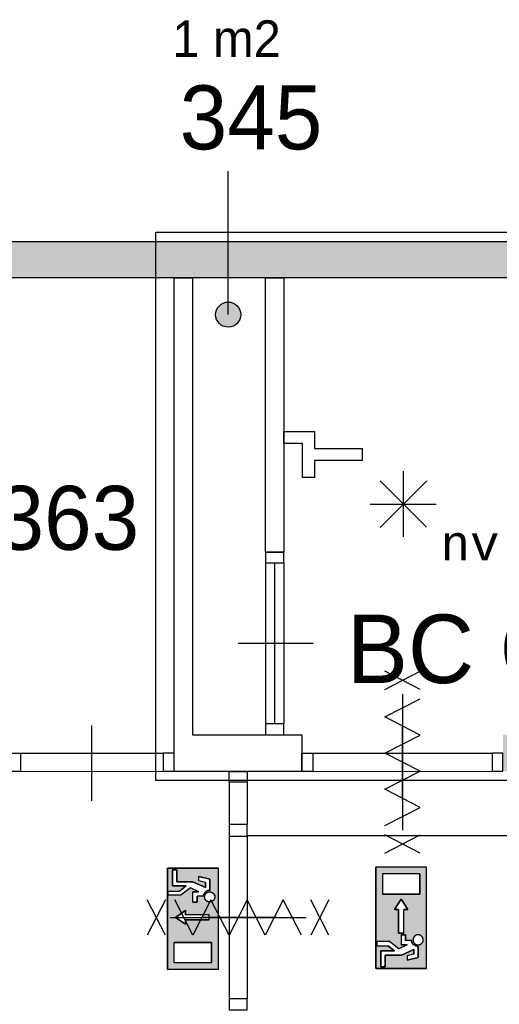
# Model space of a CAD drawing. Extents: x 425211 to 560437, y -104998 to -15578.
# Tile 31 of 33: x 531792 to 534417, y -27273 to -21884. Entities that reach past the tile are written whole.
import ezdxf
from ezdxf.enums import TextEntityAlignment as Align

# ---------------------------------------------------------------- set-up
doc = ezdxf.new("R2010")
doc.units = 0
doc.header["$MEASUREMENT"] = 0
doc.header["$PDMODE"] = 35
doc.header["$PDSIZE"] = -0.5
doc.layers.get('0').update_dxf_attribs({"linetype": 'CONTINUOUS'})
doc.layers.get('DEFPOINTS').update_dxf_attribs({"linetype": 'CONTINUOUS'})
for name, color, linetype in [('AA$1A---_ARCEER', 252, 'CONTINUOUS'), ('AL22----_BINNENWAND', 252, 'CONTINUOUS'), ('AL32----_BINNENKOZIJN', 252, 'CONTINUOUS'), ('AM$1A---_MAATVOERING', 252, 'CONTINUOUS'), ('AT$1A---_TEKST', 252, 'CONTINUOUS'), ('Brandweer', 252, 'CONTINUOUS'), ('LAYER01', 252, 'CONTINUOUS'), ('M2', 252, 'CONTINUOUS'), ('OMPARTIMENTERING', 252, 'CONTINUOUS')]:
    doc.layers.add(name, color=color, linetype=linetype)
doc.styles.add('B-01', font='b-gbp')
doc.styles.add('MONOTXT', font='MONOTXT')
doc.dimstyles.new('BBA_STAND', dxfattribs={"dimtxt": 175, "dimasz": 1, "dimexe": 1, "dimexo": 0.001, "dimgap": 75, "dimtad": 1, "dimdec": 0, "dimzin": 0, "dimdsep": 46, "dimtxsty": 'B-01', "dimblk": 'NONE', "dimblk1": 'NONE', "dimblk2": 'PIJL1', "dimcen": 1, "dimse1": 1, "dimse2": 1, "dimclrd": 256, "dimclre": 1, "dimclrt": 256, "dimadec": 0, "dimazin": 0, "dimtfac": 1, "dimtdec": 0, "dimtmove": 0, "dimatfit": 0, "dimldrblk": 'PIJL1', "dimfxl": 1, "dimtolj": 1, "dimtzin": 0, "dimarcsym": 0})

# ---------------------------------------------------------------- blocks, each defined once
blk = doc.blocks.new('*D28')
at = {"layer": 'AM$1A---_MAATVOERING', "lineweight": -2, "transparency": 16777216}
blk.add_line((533038.2, -26350), (538188.1, -26350), dxfattribs=at)
at = {"layer": 'DEFPOINTS', "color": 0, "transparency": 16777216}
for p in [(533038.2, -25998), (538188.1, -26027.9), (538188.1, -26350)]:
    blk.add_point(p, dxfattribs=at)
at = {"layer": 'AM$1A---_MAATVOERING', "transparency": 16777216, "insert": (535613.2, -26187.5), "char_height": 175, "attachment_point": 5, "style": 'B-01'}
blk.add_mtext('\\A1;5150', dxfattribs=at)
blk = doc.blocks.new('_None')
blk = doc.blocks.new('PIJL1')
at = {"color": 1, "linetype": 'ByBlock'}
blk.add_line((0, 82.6), (0, -82.6), dxfattribs=at)
blk.add_solid([(-100, 16.7), (-100, -16.7), (0, 0)], dxfattribs=at)

msp = doc.modelspace()

# ---------------------------------------------------------------- hatches: boundary and pattern name
at = {"layer": 'AA$1A---_ARCEER'}
h = msp.add_hatch(color=256, dxfattribs=at)
h.paths.add_polyline_path([(538287.4, -25998), (538287.4, -25798), (538287.4, -23298), (538287.4, -23098), (526587.4, -23098), (526587.4, -23298), (526587.4, -25798), (526587.4, -25998), (527886.9, -25998), (527886.9, -25798), (526797.4, -25798), (526797.4, -23298), (538077.4, -23298), (538077.4, -25798), (534437.4, -25798), (534437.4, -25998)])
h.paths.add_polyline_path([(527787.4, -25798), (527787.4, -23298), (527687.4, -23298), (527687.4, -25798)], flags=16)
at = {"layer": 'AT$1A---_TEKST'}
msp.add_hatch(color=256, dxfattribs=at).paths.add_polyline_path([(532933.6, -23429.7, 1), (532933.6, -23567.3, 1)])
at = {"layer": 'Brandweer'}
h = msp.add_hatch(color=256, dxfattribs=at)
h.paths.add_polyline_path([(532878.4, -26528.3), (532601, -26528.3), (532601, -27083.2), (532878.4, -27083.2)])
h.paths.add_polyline_path([(532699.8, -26811.3), (532699.8, -26834.4), (532644.3, -26797.4), (532699.8, -26760.4), (532699.8, -26783.5), (532829.3, -26783.5), (532829.3, -26811.3)], flags=16)
h.paths.add_polyline_path([(532841.4, -26935.2), (532841.4, -27046.2), (532638, -27046.2), (532638, -26935.2)], flags=16)
h.paths.add_polyline_path([(532762.8, -26713.3), (532739.7, -26713.3), (532739.7, -26657.8), (532773.3, -26657.8), (532726.2, -26636.4), (532675, -26676.3), (532605.6, -26676.3), (532605.6, -26653.2), (532667, -26653.2), (532702.7, -26625.4), (532628.7, -26625.4), (532628.7, -26537.6), (532651.9, -26537.6), (532651.9, -26602.3), (532740.6, -26602.3), (532809.1, -26633.4), (532809.1, -26606.5), (532772.1, -26597.2), (532772.1, -26573.4), (532832.2, -26588.4), (532832.2, -26649.4), (532825.7, -26650), (532825.4, -26650.1), (532815.8, -26653.4), (532815.4, -26653.6), (532810.2, -26656.9), (532809.7, -26657.3), (532806.2, -26660.4), (532806, -26660.7), (532801.6, -26666.4), (532801.2, -26667), (532799.8, -26669.9), (532796.7, -26679), (532796.6, -26679.3), (532796.6, -26679.7), (532796.5, -26680.1), (532796.4, -26680.5), (532796.4, -26680.9), (532762.8, -26680.9)], flags=16)
h.paths.add_polyline_path([(532853.2, -26664.5), (532857.5, -26674.1), (532857.8, -26674.7), (532857.6, -26674.3), (532861.9, -26685.5), (532854, -26706.1), (532845.7, -26709.8), (532835.1, -26715.1), (532814.5, -26709.4), (532803, -26691.3), (532806.7, -26670.2), (532823.9, -26656.9), (532833.5, -26657.8), (532844.9, -26658.6), (532852.3, -26666.5), (532858, -26671.8), (532858, -26671.8), (532861.4, -26691.7), (532856.2, -26699.5), (532849.7, -26709.8), (532842.3, -26711.5), (532829.3, -26715.1), (532810.2, -26705.5), (532806.2, -26695.2), (532805.4, -26693.6), (532805.5, -26693.7), (532805, -26690.9), (532805, -26690.8), (532805, -26690.9), (532805, -26690.8), (532803, -26679.7), (532808.8, -26670.6), (532810.4, -26667.7), (532810.1, -26668.3), (532820.8, -26658.1), (532842.8, -26657.5), (532850, -26664.3), (532858.8, -26671.8), (532859.2, -26678.1), (532861, -26692.8), (532848.7, -26710.3), (532827.8, -26714.9), (532818.8, -26709.8), (532818.3, -26709.6), (532818.5, -26709.7), (532808.3, -26703.3), (532802.5, -26682.1), (532807, -26673.9), (532812.2, -26663.5), (532821.8, -26659.8), (532822.3, -26659.6), (532822.2, -26659.6), (532833.6, -26655.8)], flags=16)
h = msp.add_hatch(color=256, dxfattribs=at)
h.paths.add_polyline_path([(533741.6, -26522.4), (534019, -26522.4), (534019, -27077.3), (533741.6, -27077.3)])
h.paths.add_polyline_path([(533843.3, -26753.6), (533866.4, -26753.6), (533866.4, -26883.1), (533894.2, -26883.1), (533894.2, -26753.6), (533917.3, -26753.6), (533880.3, -26698.1)], flags=16)
h.paths.add_polyline_path([(533982, -26670.4), (533982, -26559.4), (533778.6, -26559.4), (533778.6, -26670.4)], flags=16)
h.paths.add_polyline_path([(533880.3, -26892.3), (533880.3, -26947.8), (533913.9, -26947.8), (533866.8, -26969.2), (533815.6, -26929.3), (533746.2, -26929.3), (533746.2, -26952.4), (533807.6, -26952.4), (533843.3, -26980.2), (533769.3, -26980.2), (533769.3, -27068), (533792.5, -27068), (533792.5, -27003.3), (533881.2, -27003.3), (533949.7, -26972.2), (533949.7, -26999.1), (533912.7, -27008.4), (533912.7, -27032.2), (533972.8, -27017.2), (533972.8, -26956.2), (533966.3, -26955.6), (533966, -26955.5), (533956.4, -26952.2), (533956, -26952), (533950.8, -26948.7), (533950.3, -26948.3), (533946.8, -26945.2), (533946.6, -26944.9), (533942.2, -26939.2), (533941.8, -26938.6), (533939.1, -26933), (533938.6, -26931.4), (533937.6, -26928.2), (533937.3, -26926.7), (533937.2, -26926.3), (533937.2, -26925.9), (533937.1, -26925.5), (533937, -26925.1), (533937, -26924.7), (533903.4, -26924.7), (533903.4, -26892.3)], flags=16)
h.paths.add_polyline_path([(533947.1, -26930.7), (533948.9, -26934.4), (533949.2, -26934.7), (533951.3, -26937.7), (533951.4, -26937.9), (533954.1, -26940.7), (533957.3, -26943.2), (533959.1, -26944.2), (533959.7, -26944.6), (533963.4, -26946.3), (533967.5, -26947.4), (533967.4, -26947.4), (533969.4, -26947.6), (533970.3, -26947.8), (533974.2, -26947.9), (533978.2, -26947.3), (533982.3, -26946.2), (533982.2, -26946.3), (533986, -26944.6), (533986.3, -26944.3), (533989.4, -26942.4), (533990.5, -26941.4), (533990.6, -26941.4), (533990.5, -26941.4), (533990.6, -26941.3), (533992.6, -26939.6), (533992.9, -26939.3), (533995.1, -26936.7), (533996, -26935.3), (533996.1, -26935.2), (533996, -26935.4), (533996, -26935.2), (533997.3, -26933.2), (533998.1, -26931.5), (533998.4, -26930.9), (533998.2, -26931.3), (533999.4, -26928.1), (533999.9, -26925.8), (534000.1, -26925.3), (534000.6, -26921.4), (534000.5, -26917.3), (533999.8, -26913.3), (533998.5, -26909.4), (533997.8, -26908.1), (533997.8, -26908), (533997.8, -26908.1), (533997.8, -26908), (533996.6, -26905.8), (533994.3, -26902.4), (533993.2, -26901.3), (533992.7, -26900.7), (533992.9, -26900.9), (533992.4, -26900.5), (533991.5, -26899.5), (533989.8, -26898.2), (533989.3, -26897.7), (533985.9, -26895.5), (533982.2, -26893.9), (533978.3, -26892.8), (533976.3, -26892.6), (533975.8, -26892.4), (533976.2, -26892.5), (533972.8, -26892.3), (533972.8, -26892.3), (533968.7, -26892.6), (533964.8, -26893.5), (533962.8, -26894.2), (533962.3, -26894.3), (533962.8, -26894.2), (533959.7, -26895.5), (533956.2, -26897.7), (533955, -26898.8), (533954.8, -26898.9), (533955, -26898.8), (533954.9, -26898.9), (533953.1, -26900.4), (533950.5, -26903.5), (533948.3, -26907), (533946.6, -26910.7), (533945.5, -26914.6), (533945, -26918.7), (533945.1, -26922.8), (533945.8, -26926.9), (533945.9, -26927)], flags=16)

# ---------------------------------------------------------------- linework, layer by layer
at = {"layer": 'AL22----_BINNENWAND'}
for points in [[(526587.4, -23098), (538287.4, -23098)], [(538077.4, -23298), (526797.4, -23298)], [(532637.4, -25798), (532637.4, -23298)], [(532637.4, -23298), (532737.4, -23298)], [(532737.4, -23298), (532737.4, -25798)], [(533137.4, -24798), (533137.4, -23298)], [(533137.4, -23298), (533237.4, -23298)], [(533237.4, -23298), (533237.4, -24798)], [(533137.4, -24798), (533237.4, -24798)], [(532637.6, -25998), (532637.4, -25798)], [(532737.4, -25798), (533137.4, -25798)], [(533137.4, -25798), (533336.4, -25798)], [(533336.4, -25798), (533336.4, -25998)], [(533336.4, -25998), (532637.6, -25998)]]:
    msp.add_lwpolyline(points, dxfattribs=at)
at = {"layer": 'AL32----_BINNENKOZIJN'}
for p, q in [((533137.5, -24857.8), (533137.5, -25738.3)), ((533187.4, -24857.8), (533187.4, -25738.3)), ((533237.3, -24857.8), (533237.3, -25738.3))]:
    msp.add_line(p, q, dxfattribs=at)
for points in [[(533237.3, -24857.8), (533237.3, -24798), (533137.5, -24798), (533137.5, -24857.8)], [(533237.3, -25798), (533237.3, -25738.3), (533137.5, -25738.3), (533137.5, -25798)], [(531736.9, -25898), (531796.9, -25898), (531796.9, -25998), (531736.9, -25998)], [(532637.4, -25898), (532577.7, -25898), (532577.7, -25997.8), (532637.4, -25997.8)], [(533337.4, -25898), (533397.4, -25898), (533397.4, -25998), (533337.4, -25998)], [(534437.4, -25898), (534377.6, -25898), (534377.6, -25997.8), (534437.4, -25997.8)], [(533037.2, -25998), (533037.2, -26057.8), (532938.2, -26057.8), (532938.2, -25998)], [(533037.2, -26352.9), (533037.2, -26289), (532938.2, -26289), (532938.2, -26352.9)], [(533037.2, -27302.9), (533037.2, -27243.1), (532938.2, -27243.1), (532938.2, -27302.9)]]:
    msp.add_lwpolyline(points, close=True, dxfattribs=at)
for points in [[(533398.4, -25298), (533187.4, -25298), (532987.4, -25298)], [(532187.3, -26159), (532187.3, -25948), (532187.3, -25748)], [(532187.3, -26159), (532187.3, -25948), (532187.3, -25748)], [(533887.5, -26159), (533887.5, -25948), (533887.5, -25748)], [(531796.9, -25898), (532577.7, -25898)], [(533397.4, -25898), (534377.6, -25898)], [(531796.9, -25998), (532577.7, -25997.8)], [(533397.4, -25998), (534377.6, -25997.8)], [(532938.2, -26057.8), (532938.2, -26289)], [(533037.2, -26057.8), (533037.2, -26289)], [(532938.2, -26352.9), (532938.2, -27243.1)], [(533037.2, -26352.9), (533037.2, -27243.1)], [(533198.4, -26798), (532987.4, -26798), (532787.4, -26798)]]:
    msp.add_lwpolyline(points, dxfattribs=at)
at = {"layer": 'AT$1A---_TEKST'}
msp.add_line((532933.6, -23498.5), (532933.6, -22713.2), dxfattribs=at)
msp.add_circle((532933.6, -23498.5), 68.8, dxfattribs=at)
at = {"layer": 'Brandweer'}
for p, q in [((533891.8, -24354.8, 2600), (533891.8, -24714.7, 2600)), ((533764.6, -24407.5, 2600), (534019, -24662, 2600)), ((533764.6, -24663.3, 2600), (534020.3, -24407.5, 2600)), ((533711, -24535.7, 2600), (534072.7, -24535.7, 2600)), ((532878.4, -26528.3, 2600), (532601, -26528.3, 2600)), ((532601, -26528.3, 2600), (532601, -27083.2, 2600)), ((532651.9, -26537.6, 2600), (532628.7, -26537.6, 2600)), ((532628.7, -26537.6, 2600), (532628.7, -26625.4, 2600)), ((532651.9, -26602.3, 2600), (532651.9, -26537.6, 2600)), ((532878.4, -26528.3, 2600), (532878.4, -27083.2, 2600)), ((533741.6, -27077.3), (533741.6, -26522.4)), ((534019, -26522.4), (533741.6, -26522.4)), ((533982, -26559.4), (533778.6, -26559.4)), ((533778.6, -26559.4), (533778.6, -26670.4)), ((533982, -26559.4), (533982, -26670.4)), ((534019, -27077.3), (534019, -26522.4)), ((532740.6, -26602.3, 2600), (532651.9, -26602.3, 2600)), ((532809.1, -26633.4, 2600), (532740.6, -26602.3, 2600)), ((532832.2, -26588.4, 2600), (532772.1, -26573.4, 2600)), ((532772.1, -26597.2, 2600), (532772.1, -26573.4, 2600)), ((532809.1, -26606.5, 2600), (532772.1, -26597.2, 2600)), ((532809.1, -26606.5, 2600), (532809.1, -26633.4, 2600)), ((532832.2, -26649.4, 2600), (532832.2, -26588.4, 2600)), ((532605.6, -26653.2, 2600), (532667, -26653.2, 2600)), ((532605.6, -26676.3, 2600), (532605.6, -26653.2, 2600)), ((532628.7, -26625.4, 2600), (532702.7, -26625.4, 2600)), ((532702.7, -26625.4, 2600), (532667, -26653.2, 2600)), ((532726.4, -26636.3, 2600), (532675, -26676.3, 2600)), ((532773.3, -26657.8, 2600), (532726.2, -26636.4, 2600)), ((532773.3, -26657.8, 2600), (532739.7, -26657.8, 2600)), ((532739.7, -26713.3, 2600), (532739.7, -26657.8, 2600)), ((533982, -26670.4), (533778.6, -26670.4)), ((532675, -26676.3, 2600), (532605.6, -26676.3, 2600)), ((532739.7, -26713.3, 2600), (532762.8, -26713.3, 2600)), ((532762.8, -26713.3, 2600), (532762.8, -26680.9, 2600)), ((532796.4, -26680.9, 2600), (532762.8, -26680.9, 2600)), ((533843.3, -26753.6), (533880.3, -26698.1)), ((533880.3, -26698.1), (533917.3, -26753.6)), ((532644.3, -26797.4, 2600), (532699.8, -26760.4, 2600)), ((532699.8, -26760.4, 2600), (532699.8, -26783.5, 2600)), ((533866.4, -26753.6), (533843.3, -26753.6)), ((533866.4, -26883.1), (533866.4, -26753.6)), ((533917.3, -26753.6), (533894.2, -26753.6)), ((533894.2, -26883.1), (533894.2, -26753.6)), ((532699.8, -26834.4, 2600), (532644.3, -26797.4, 2600)), ((532829.3, -26783.5, 2600), (532699.8, -26783.5, 2600)), ((532829.3, -26811.3, 2600), (532699.8, -26811.3, 2600)), ((532699.8, -26811.3, 2600), (532699.8, -26834.4, 2600)), ((533894.2, -26883.1), (533866.4, -26883.1)), ((532638, -27046.2, 2600), (532638, -26935.2, 2600)), ((532841.4, -26935.2, 2600), (532638, -26935.2, 2600)), ((532841.4, -27046.2, 2600), (532841.4, -26935.2, 2600)), ((533746.2, -26929.3), (533746.2, -26952.4)), ((533815.6, -26929.3), (533746.2, -26929.3)), ((533867, -26969.3), (533815.6, -26929.3)), ((533880.3, -26892.3), (533903.4, -26892.3)), ((533880.3, -26892.3), (533880.3, -26947.8)), ((533903.4, -26892.3), (533903.4, -26924.7)), ((533937, -26924.7), (533903.4, -26924.7)), ((533746.2, -26952.4), (533807.6, -26952.4)), ((533769.3, -27068), (533769.3, -26980.2)), ((533769.3, -26980.2), (533843.3, -26980.2)), ((533843.3, -26980.2), (533807.6, -26952.4)), ((533913.9, -26947.8), (533866.8, -26969.2)), ((533913.9, -26947.8), (533880.3, -26947.8)), ((533949.7, -26972.2), (533881.2, -27003.3)), ((533949.7, -26999.1), (533949.7, -26972.2)), ((533972.8, -26956.2), (533972.8, -27017.2)), ((532841.4, -27046.2, 2600), (532638, -27046.2, 2600)), ((533792.5, -27003.3), (533792.5, -27068)), ((533881.2, -27003.3), (533792.5, -27003.3)), ((533949.7, -26999.1), (533912.7, -27008.4)), ((533912.7, -27008.4), (533912.7, -27032.2)), ((533972.8, -27017.2), (533912.7, -27032.2)), ((532878.4, -27083.2, 2600), (532601, -27083.2, 2600)), ((534019, -27077.3), (533741.6, -27077.3)), ((533792.5, -27068), (533769.3, -27068))]:
    msp.add_line(p, q, dxfattribs=at)
for points in [[(533237.4, -24203), (533237.4, -24137.5), (533405.7, -24137.5), (533405.7, -24231), (533667.5, -24231), (533667.5, -24296.5), (533405.7, -24296.5), (533405.7, -24390), (533340.2, -24390), (533340.2, -24203)], [(533972.8, -26956.2), (533966.1, -26955.6), (533956.1, -26952.1), (533950.7, -26948.6), (533946.7, -26945.1), (533942, -26939), (533938.9, -26932.6), (533937.5, -26927.7), (533936.6, -26924.7), (533903.4, -26924.7), (533903.4, -26892.3), (533880.3, -26892.3), (533880.3, -26947.8), (533913.9, -26947.8), (533866.8, -26969.2), (533815.6, -26929.3), (533746.2, -26929.3), (533746.2, -26952.4), (533807.6, -26952.4), (533843.3, -26980.2), (533769.3, -26980.2), (533769.3, -27068), (533792.5, -27068), (533792.5, -27003.3), (533881.2, -27003.3), (533949.7, -26972.2), (533949.7, -26999.1), (533912.7, -27008.4), (533912.7, -27032.2), (533972.8, -27017.2)]]:
    msp.add_lwpolyline(points, close=True, dxfattribs=at)
for points in [[(533790.8, -25550.5), (533984.3, -25450.5)], [(533984.3, -25550.5), (533790.8, -25450.5)], [(533887.5, -25575.5), (533887.5, -26320.5)], [(533887.5, -25575.5), (533887.5, -26320.5)], [(533790.8, -26294.5), (533984.3, -26195.5), (533790.8, -26096.5), (533984.3, -25997.5), (533790.8, -25898.5), (533984.3, -25799.5), (533790.8, -25700.5), (533984.3, -25601.5)], [(533790.8, -26445.5), (533984.3, -26345.5)], [(533984.3, -26445.5), (533790.8, -26345.5)], [(533741.6, -27077.3), (534019, -27077.3), (534019, -26522.4), (533741.6, -26522.4), (533741.6, -27077.3)], [(533778.6, -26670.4), (533982, -26670.4), (533982, -26559.4), (533778.6, -26559.4), (533778.6, -26670.4)], [(532589.9, -26894.8), (532489.9, -26701.2)], [(532589.9, -26701.2), (532489.9, -26894.8)], [(533333.9, -26894.8), (533234.9, -26701.2), (533135.9, -26894.8), (533036.9, -26701.2), (532937.9, -26894.8), (532838.9, -26701.2), (532739.9, -26894.8), (532640.9, -26701.2)], [(533484.9, -26894.8), (533384.9, -26701.2)], [(533484.9, -26701.2), (533384.9, -26894.8)], [(533866.4, -26883.1), (533894.2, -26883.1), (533894.2, -26753.6), (533917.3, -26753.6), (533880.3, -26698.1), (533843.3, -26753.6), (533866.4, -26753.6), (533866.4, -26883.1)], [(532614.9, -26798), (533359.9, -26798)], [(532614.9, -26798), (533359.9, -26798)], [(533769.3, -27068), (533792.5, -27068), (533792.5, -27003.3), (533881.2, -27003.3), (533949.7, -26972.2), (533949.7, -26999.1), (533912.7, -27008.4), (533912.7, -27032.2), (533972.8, -27017.2), (533972.8, -26956.2), (533966.9, -26955.7), (533964.5, -26955.2), (533961.9, -26954.5), (533959.2, -26953.5), (533955.7, -26951.9), (533952.9, -26950.2), (533951.1, -26949), (533948.8, -26947), (533946.9, -26945.2), (533944.4, -26942.4), (533942.5, -26939.7), (533940.7, -26936.7), (533939.4, -26933.7), (533938, -26929.6), (533937.3, -26926.6), (533936.6, -26924.7), (533903.4, -26924.7), (533903.4, -26892.3), (533880.3, -26892.3), (533880.3, -26947.8), (533913.9, -26947.8), (533866.8, -26969.2), (533815.6, -26929.3), (533746.2, -26929.3), (533746.2, -26952.4), (533807.6, -26952.4), (533843.3, -26980.2), (533769.3, -26980.2), (533769.3, -27068)], [(533972.8, -26956.2), (533972.4, -26956.2), (533972, -26956.2), (533971.6, -26956.2), (533971.2, -26956.2), (533970.8, -26956.1), (533970.4, -26956.1), (533969.9, -26956.1), (533969.5, -26956), (533969.1, -26956), (533968.7, -26956), (533968.3, -26955.9), (533967.9, -26955.9), (533967.5, -26955.8), (533967.1, -26955.7), (533966.7, -26955.7), (533966.3, -26955.6), (533965.9, -26955.5), (533965.5, -26955.5), (533965.1, -26955.4), (533964.7, -26955.3), (533964.3, -26955.2), (533963.9, -26955.1), (533963.5, -26955), (533963.1, -26954.9), (533962.8, -26954.8), (533962.4, -26954.7), (533962, -26954.5), (533961.6, -26954.4), (533961.2, -26954.3), (533960.8, -26954.1), (533960.4, -26954), (533960, -26953.9), (533959.7, -26953.7), (533959.3, -26953.6), (533958.9, -26953.4), (533958.5, -26953.3), (533958.2, -26953.1), (533957.8, -26952.9), (533957.4, -26952.8), (533957.1, -26952.6), (533956.7, -26952.4), (533956.3, -26952.2), (533956, -26952), (533955.6, -26951.8), (533955.3, -26951.6), (533954.9, -26951.4), (533954.5, -26951.2), (533954.2, -26951), (533953.8, -26950.8), (533953.5, -26950.6), (533953.2, -26950.4), (533952.8, -26950.2), (533952.5, -26949.9), (533952.1, -26949.7), (533951.8, -26949.5), (533951.5, -26949.2), (533951.2, -26949), (533950.8, -26948.8), (533950.5, -26948.5), (533950.2, -26948.2), (533949.9, -26948), (533949.6, -26947.7), (533949.3, -26947.5), (533948.9, -26947.2), (533948.6, -26946.9), (533948.3, -26946.7), (533948, -26946.4), (533947.7, -26946.1), (533947.5, -26945.8), (533947.2, -26945.5), (533946.9, -26945.2), (533946.6, -26944.9), (533946.3, -26944.6), (533946, -26944.3), (533945.8, -26944), (533945.5, -26943.7), (533945.2, -26943.4), (533945, -26943.1), (533944.7, -26942.8), (533944.5, -26942.5), (533944.2, -26942.2), (533944, -26941.8), (533943.7, -26941.5), (533943.5, -26941.2), (533943.3, -26940.9), (533943, -26940.5), (533942.8, -26940.2), (533942.6, -26939.8), (533942.3, -26939.5), (533942.1, -26939.2), (533941.9, -26938.8), (533941.7, -26938.5), (533941.5, -26938.1), (533941.3, -26937.8), (533941.1, -26937.4), (533940.9, -26937), (533940.7, -26936.7), (533940.5, -26936.3), (533940.4, -26936), (533940.2, -26935.6), (533940, -26935.2), (533939.8, -26934.8), (533939.7, -26934.5), (533939.5, -26934.1), (533939.4, -26933.7), (533939.2, -26933.3), (533939.1, -26933), (533938.9, -26932.6), (533938.8, -26932.2), (533938.6, -26931.8), (533938.5, -26931.4), (533938.4, -26931), (533938.3, -26930.7), (533938.1, -26930.3), (533938, -26929.9), (533937.9, -26929.5), (533937.8, -26929.1), (533937.7, -26928.7), (533937.6, -26928.3), (533937.5, -26927.9), (533937.5, -26927.5), (533937.4, -26927.1), (533937.3, -26926.7), (533937.2, -26926.3), (533937.2, -26925.9), (533937.1, -26925.5), (533937, -26925.1), (533937, -26924.7)], [(533992.4, -26900.5), (533991.4, -26899.5), (533990.4, -26898.6), (533989.3, -26897.8), (533988.2, -26897), (533987.1, -26896.3), (533985.9, -26895.6), (533984.7, -26895), (533983.4, -26894.4), (533982.1, -26894), (533980.8, -26893.5), (533979.5, -26893.2), (533978.2, -26892.9), (533976.9, -26892.6), (533975.5, -26892.5), (533974.2, -26892.4), (533972.8, -26892.3), (533971.4, -26892.4), (533970.1, -26892.5), (533968.7, -26892.6), (533967.4, -26892.9), (533966.1, -26893.2), (533964.7, -26893.5), (533963.4, -26894), (533962.2, -26894.4), (533960.9, -26895), (533959.7, -26895.6), (533958.5, -26896.3), (533957.4, -26897), (533956.3, -26897.8), (533955.2, -26898.6), (533954.2, -26899.5), (533953.2, -26900.5), (533952.2, -26901.4), (533951.3, -26902.5), (533950.5, -26903.6), (533949.7, -26904.7), (533949, -26905.8), (533948.3, -26907), (533947.7, -26908.2), (533947.2, -26909.5), (533946.7, -26910.7), (533946.2, -26912), (533945.9, -26913.3), (533945.6, -26914.7), (533945.3, -26916), (533945.2, -26917.4), (533945.1, -26918.7), (533945, -26920.1), (533945.1, -26921.4), (533945.2, -26922.8), (533945.3, -26924.2), (533945.6, -26925.5), (533945.9, -26926.8), (533946.2, -26928.1), (533946.7, -26929.4), (533947.2, -26930.7), (533947.7, -26931.9), (533948.3, -26933.2), (533949, -26934.3), (533949.7, -26935.5), (533950.5, -26936.6), (533951.3, -26937.7), (533952.2, -26938.7), (533953.2, -26939.7), (533954.2, -26940.6), (533955.2, -26941.5), (533956.3, -26942.4), (533957.4, -26943.1), (533958.5, -26943.9), (533959.7, -26944.5), (533960.9, -26945.2), (533962.2, -26945.7), (533963.4, -26946.2), (533964.7, -26946.6), (533966.1, -26947), (533967.4, -26947.3), (533968.7, -26947.5), (533970.1, -26947.7), (533971.4, -26947.8), (533972.8, -26947.8), (533974.2, -26947.8), (533975.5, -26947.7), (533976.9, -26947.5), (533978.2, -26947.3), (533979.5, -26947), (533980.8, -26946.6), (533982.1, -26946.2), (533983.4, -26945.7), (533984.7, -26945.2), (533985.9, -26944.5), (533987.1, -26943.9), (533988.2, -26943.1), (533989.3, -26942.4), (533990.4, -26941.5), (533991.4, -26940.6), (533992.4, -26939.7), (533993.3, -26938.7), (533994.2, -26937.7), (533995.1, -26936.6), (533995.9, -26935.5), (533996.6, -26934.3), (533997.3, -26933.2), (533997.9, -26931.9), (533998.4, -26930.7), (533998.9, -26929.4), (533999.3, -26928.1), (533999.7, -26926.8), (534000, -26925.5), (534000.2, -26924.1), (534000.4, -26922.8), (534000.5, -26921.4), (534000.5, -26920.1), (534000.5, -26918.7), (534000.4, -26917.4), (534000.2, -26916), (534000, -26914.7), (533999.7, -26913.3), (533999.3, -26912), (533998.9, -26910.7), (533998.4, -26909.5), (533997.9, -26908.2), (533997.3, -26907), (533996.6, -26905.8), (533995.9, -26904.7), (533995.1, -26903.6), (533994.2, -26902.5), (533993.4, -26901.4), (533992.4, -26900.5)], [(533976.9, -26947.5), (533981.5, -26946.4), (533986.6, -26944.1), (533990.5, -26941.4), (533993, -26939), (533996, -26935.3), (533998.1, -26931.4), (534000, -26925.8), (534000.5, -26918.4), (533999.4, -26912.2), (533997.8, -26908.1), (533996.7, -26906), (533994.9, -26903.4), (533993.1, -26901.2), (533989.8, -26898.1), (533986.2, -26895.8), (533981.9, -26893.9), (533976.2, -26892.5), (533971.9, -26892.3), (533968.4, -26892.7), (533962.7, -26894.2), (533959.3, -26895.8), (533955, -26898.8), (533950.8, -26903.2), (533948.9, -26906), (533946.8, -26910.4), (533945.6, -26914.8), (533945.1, -26921.5), (533946.1, -26927.5), (533947.6, -26931.8), (533949.5, -26935.1), (533951.8, -26938.3), (533955.2, -26941.6), (533959.2, -26944.3), (533962.5, -26945.8), (533966.7, -26947.1), (533969.5, -26947.6), (533974.1, -26947.8), (533976.9, -26947.5)]]:
    msp.add_lwpolyline(points, dxfattribs=at)
at = {"layer": 'Brandweer', "elevation": 2600}
for points in [[(532601, -26528.3), (532878.4, -26528.3), (532878.4, -27083.2), (532601, -27083.2), (532601, -26528.3)], [(532628.7, -26537.6), (532651.9, -26537.6), (532651.9, -26602.3), (532740.6, -26602.3), (532809.1, -26633.4), (532809.1, -26606.5), (532772.1, -26597.2), (532772.1, -26573.4), (532832.2, -26588.4), (532832.2, -26649.4), (532826.4, -26649.9), (532823.9, -26650.4), (532821.3, -26651.1), (532818.6, -26652.1), (532815.1, -26653.7), (532812.4, -26655.4), (532810.5, -26656.7), (532808.2, -26658.6), (532806.3, -26660.4), (532803.8, -26663.2), (532801.9, -26665.9), (532800.1, -26669), (532798.8, -26671.9), (532797.4, -26676), (532796.7, -26679), (532796, -26680.9), (532762.8, -26680.9), (532762.8, -26713.3), (532739.7, -26713.3), (532739.7, -26657.8), (532773.3, -26657.8), (532726.2, -26636.4), (532675, -26676.3), (532605.6, -26676.3), (532605.6, -26653.2), (532667, -26653.2), (532702.7, -26625.4), (532628.7, -26625.4), (532628.7, -26537.6)], [(532832.2, -26649.4), (532831.8, -26649.4), (532831.4, -26649.4), (532831, -26649.4), (532830.6, -26649.5), (532830.2, -26649.5), (532829.8, -26649.5), (532829.4, -26649.5), (532828.9, -26649.6), (532828.5, -26649.6), (532828.1, -26649.7), (532827.7, -26649.7), (532827.3, -26649.8), (532826.9, -26649.8), (532826.5, -26649.9), (532826.1, -26649.9), (532825.7, -26650), (532825.3, -26650.1), (532824.9, -26650.2), (532824.5, -26650.2), (532824.1, -26650.3), (532823.7, -26650.4), (532823.3, -26650.5), (532822.9, -26650.6), (532822.6, -26650.7), (532822.2, -26650.9), (532821.8, -26651), (532821.4, -26651.1), (532821, -26651.2), (532820.6, -26651.3), (532820.2, -26651.5), (532819.8, -26651.6), (532819.5, -26651.7), (532819.1, -26651.9), (532818.7, -26652), (532818.3, -26652.2), (532817.9, -26652.4), (532817.6, -26652.5), (532817.2, -26652.7), (532816.8, -26652.9), (532816.5, -26653), (532816.1, -26653.2), (532815.7, -26653.4), (532815.4, -26653.6), (532815, -26653.8), (532814.7, -26654), (532814.3, -26654.2), (532814, -26654.4), (532813.6, -26654.6), (532813.3, -26654.8), (532812.9, -26655), (532812.6, -26655.2), (532812.2, -26655.4), (532811.9, -26655.7), (532811.6, -26655.9), (532811.2, -26656.1), (532810.9, -26656.4), (532810.6, -26656.6), (532810.2, -26656.9), (532809.9, -26657.1), (532809.6, -26657.4), (532809.3, -26657.6), (532809, -26657.9), (532808.7, -26658.1), (532808.4, -26658.4), (532808, -26658.7), (532807.8, -26659), (532807.4, -26659.2), (532807.2, -26659.5), (532806.9, -26659.8), (532806.6, -26660.1), (532806.3, -26660.4), (532806, -26660.7), (532805.7, -26661), (532805.5, -26661.3), (532805.2, -26661.6), (532804.9, -26661.9), (532804.6, -26662.2), (532804.4, -26662.5), (532804.1, -26662.8), (532803.9, -26663.1), (532803.6, -26663.5), (532803.4, -26663.8), (532803.1, -26664.1), (532802.9, -26664.4), (532802.7, -26664.8), (532802.4, -26665.1), (532802.2, -26665.4), (532802, -26665.8), (532801.8, -26666.1), (532801.5, -26666.5), (532801.3, -26666.8), (532801.1, -26667.2), (532800.9, -26667.5), (532800.7, -26667.9), (532800.5, -26668.2), (532800.3, -26668.6), (532800.1, -26668.9), (532799.9, -26669.3), (532799.8, -26669.7), (532799.6, -26670), (532799.4, -26670.4), (532799.2, -26670.8), (532799.1, -26671.1), (532798.9, -26671.5), (532798.8, -26671.9), (532798.6, -26672.3), (532798.5, -26672.6), (532798.3, -26673), (532798.2, -26673.4), (532798, -26673.8), (532797.9, -26674.2), (532797.8, -26674.6), (532797.7, -26675), (532797.6, -26675.3), (532797.4, -26675.7), (532797.3, -26676.1), (532797.2, -26676.5), (532797.1, -26676.9), (532797, -26677.3), (532796.9, -26677.7), (532796.9, -26678.1), (532796.8, -26678.5), (532796.7, -26678.9), (532796.6, -26679.3), (532796.6, -26679.7), (532796.5, -26680.1), (532796.4, -26680.5), (532796.4, -26680.9)], [(532836.3, -26658.1), (532840.9, -26659.2), (532846.1, -26661.5), (532849.9, -26664.2), (532852.4, -26666.6), (532855.4, -26670.3), (532857.5, -26674.2), (532859.4, -26679.9), (532859.9, -26687.2), (532858.8, -26693.4), (532857.2, -26697.5), (532856.1, -26699.6), (532854.3, -26702.3), (532852.5, -26704.4), (532849.2, -26707.5), (532845.6, -26709.8), (532841.3, -26711.8), (532835.6, -26713.1), (532831.3, -26713.3), (532827.8, -26712.9), (532822.2, -26711.4), (532818.7, -26709.8), (532814.4, -26706.8), (532810.2, -26702.4), (532808.3, -26699.6), (532806.2, -26695.2), (532805, -26690.8), (532804.5, -26684.1), (532805.5, -26678.1), (532807, -26673.8), (532808.9, -26670.5), (532811.2, -26667.4), (532814.7, -26664), (532818.6, -26661.4), (532821.9, -26659.8), (532826.1, -26658.5), (532828.9, -26658), (532833.5, -26657.8), (532836.3, -26658.1)], [(532851.8, -26705.2), (532850.8, -26706.1), (532849.8, -26707), (532848.7, -26707.8), (532847.6, -26708.6), (532846.5, -26709.3), (532845.3, -26710), (532844.1, -26710.6), (532842.8, -26711.2), (532841.5, -26711.7), (532840.3, -26712.1), (532838.9, -26712.5), (532837.6, -26712.8), (532836.3, -26713), (532834.9, -26713.1), (532833.6, -26713.3), (532832.2, -26713.3), (532830.8, -26713.3), (532829.5, -26713.1), (532828.1, -26713), (532826.8, -26712.8), (532825.5, -26712.5), (532824.1, -26712.1), (532822.9, -26711.7), (532821.6, -26711.2), (532820.3, -26710.6), (532819.1, -26710), (532817.9, -26709.3), (532816.8, -26708.6), (532815.7, -26707.8), (532814.6, -26707), (532813.6, -26706.1), (532812.6, -26705.2), (532811.6, -26704.2), (532810.8, -26703.1), (532809.9, -26702.1), (532809.1, -26701), (532808.4, -26699.8), (532807.7, -26698.6), (532807.1, -26697.4), (532806.6, -26696.2), (532806.1, -26694.9), (532805.7, -26693.6), (532805.3, -26692.3), (532805, -26690.9), (532804.8, -26689.6), (532804.6, -26688.3), (532804.5, -26686.9), (532804.5, -26685.5), (532804.5, -26684.2), (532804.6, -26682.8), (532804.8, -26681.5), (532805, -26680.1), (532805.3, -26678.8), (532805.7, -26677.5), (532806.1, -26676.2), (532806.6, -26674.9), (532807.1, -26673.7), (532807.7, -26672.5), (532808.4, -26671.3), (532809.1, -26670.1), (532809.9, -26669), (532810.8, -26667.9), (532811.6, -26666.9), (532812.6, -26665.9), (532813.6, -26665), (532814.6, -26664.1), (532815.7, -26663.3), (532816.8, -26662.5), (532817.9, -26661.7), (532819.1, -26661.1), (532820.3, -26660.5), (532821.6, -26659.9), (532822.9, -26659.4), (532824.1, -26659), (532825.5, -26658.6), (532826.8, -26658.3), (532828.1, -26658.1), (532829.5, -26657.9), (532830.8, -26657.8), (532832.2, -26657.8), (532833.6, -26657.8), (532834.9, -26657.9), (532836.3, -26658.1), (532837.6, -26658.3), (532838.9, -26658.6), (532840.3, -26659), (532841.5, -26659.4), (532842.8, -26659.9), (532844.1, -26660.5), (532845.3, -26661.1), (532846.5, -26661.7), (532847.6, -26662.5), (532848.7, -26663.3), (532849.8, -26664.1), (532850.8, -26665), (532851.8, -26665.9), (532852.8, -26666.9), (532853.6, -26667.9), (532854.5, -26669), (532855.3, -26670.1), (532856, -26671.3), (532856.7, -26672.5), (532857.3, -26673.7), (532857.8, -26674.9), (532858.3, -26676.2), (532858.7, -26677.5), (532859.1, -26678.8), (532859.4, -26680.1), (532859.6, -26681.5), (532859.8, -26682.8), (532859.9, -26684.2), (532859.9, -26685.5), (532859.9, -26686.9), (532859.8, -26688.3), (532859.6, -26689.6), (532859.4, -26691), (532859.1, -26692.3), (532858.7, -26693.6), (532858.3, -26694.9), (532857.8, -26696.2), (532857.3, -26697.4), (532856.7, -26698.6), (532856, -26699.8), (532855.3, -26701), (532854.5, -26702.1), (532853.6, -26703.1), (532852.8, -26704.2), (532851.8, -26705.2)], [(532829.3, -26811.3), (532829.3, -26783.5), (532699.8, -26783.5), (532699.8, -26760.4), (532644.3, -26797.4), (532699.8, -26834.4), (532699.8, -26811.3), (532829.3, -26811.3)], [(532638, -26935.2), (532841.4, -26935.2), (532841.4, -27046.2), (532638, -27046.2), (532638, -26935.2)]]:
    msp.add_lwpolyline(points, dxfattribs=at)
msp.add_lwpolyline([(532832.2, -26649.4), (532825.5, -26650), (532815.6, -26653.5), (532810.1, -26657), (532806.1, -26660.5), (532801.4, -26666.6), (532798.3, -26673), (532796.9, -26677.9), (532796, -26680.9), (532762.8, -26680.9), (532762.8, -26713.3), (532739.7, -26713.3), (532739.7, -26657.8), (532773.3, -26657.8), (532726.2, -26636.4), (532675, -26676.3), (532605.6, -26676.3), (532605.6, -26653.2), (532667, -26653.2), (532702.7, -26625.4), (532628.7, -26625.4), (532628.7, -26537.6), (532651.9, -26537.6), (532651.9, -26602.3), (532740.6, -26602.3), (532809.1, -26633.4), (532809.1, -26606.5), (532772.1, -26597.2), (532772.1, -26573.4), (532832.2, -26588.4)], close=True, dxfattribs=at)
at = {"layer": 'OMPARTIMENTERING', "ltscale": 800}
msp.add_lwpolyline([(538337.4, -23048), (538337.4, -26048), (532537.4, -26048), (532537.4, -23048), (538337.4, -23048)], dxfattribs=at)

# ---------------------------------------------------------------- texts
at = {"layer": 'Brandweer', "style": 'MONOTXT'}
msp.add_text('nv', height=185.94, dxfattribs=at).set_placement((534257.4, -24751.1, 2600), align=Align.MIDDLE)
at = {"layer": 'LAYER01', "style": 'B-01'}
for s, height, p in [('345', 350, (532668.1, -22594.1)), ('363', 350, (531665.4, -24785.7)), ('BC C1', 375, (533583, -25515))]:
    msp.add_text(s, height=height, rotation=0, dxfattribs=at).set_placement(p)
at = {"layer": 'M2', "insert": (532627, -21888), "char_height": 200, "width": 1805, "attachment_point": 1, "style": 'B-01'}
msp.add_mtext('1 m2', dxfattribs=at)

# ---------------------------------------------------------------- dimensions: what is measured, and where the dimension line sits
at = {"layer": 'AM$1A---_MAATVOERING'}
dim = msp.add_linear_dim(base=(538188.1, -26350), p1=(533038.2, -25998), p2=(538188.1, -26027.9), dimstyle='BBA_STAND', dxfattribs=at)
dim.commit()
dim.dimension.update_dxf_attribs({"geometry": '*D28', "text_midpoint": (535613.2, -26187.5)})

doc.saveas('drawing.dxf')
